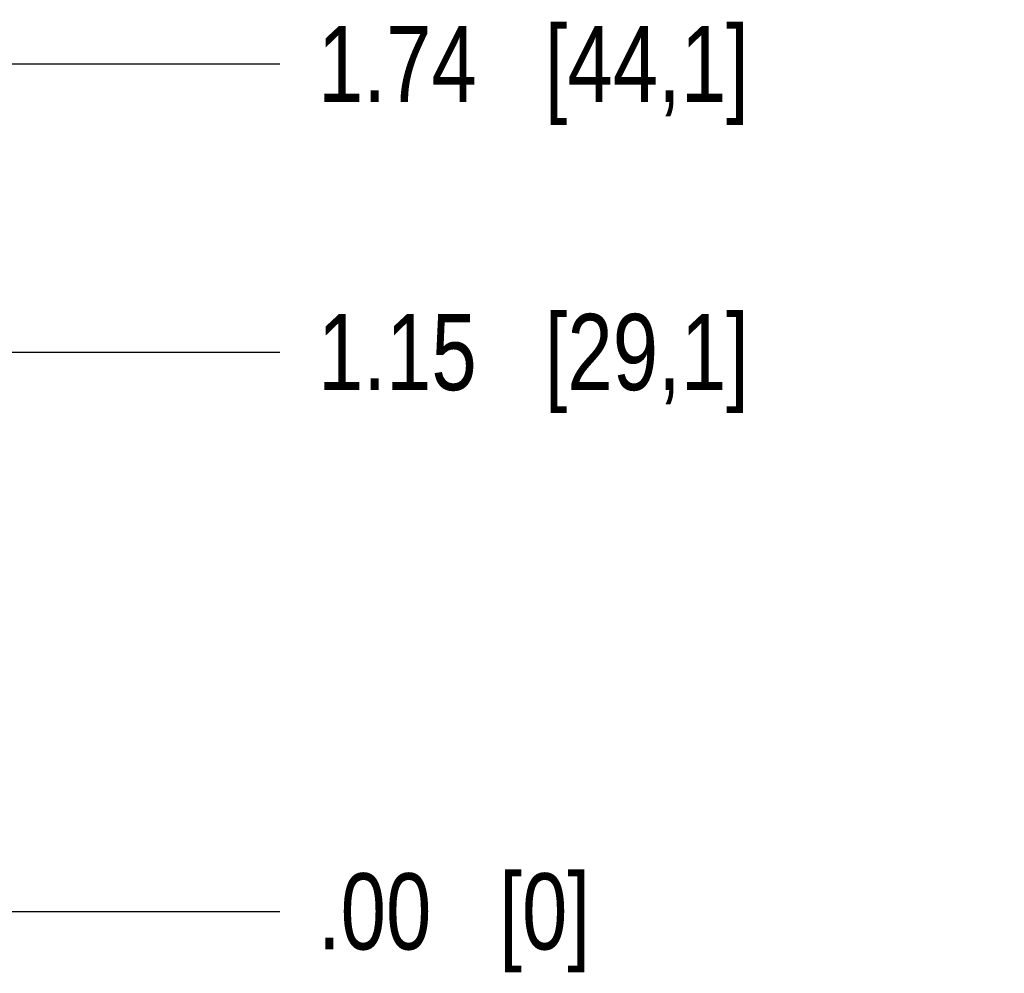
# Model space of a CAD drawing. Header units: inches. Extents: x 0 to 34, y 0 to 22.
# Tile 36 of 78: x 25.6 to 27.6, y 5.1 to 7.1. Entities that reach past the tile are written whole.
import ezdxf

# ---------------------------------------------------------------- set-up
doc = ezdxf.new("R2010")
doc.units = ezdxf.units.IN
doc.header["$LTSCALE"] = 1.87
doc.header["$MEASUREMENT"] = 0
doc.layers.get('0').update_dxf_attribs({"linetype": 'CONTINUOUS'})
doc.layers.add('DIMENSIONS', color=7, linetype='CONTINUOUS')
doc.styles.get("Standard").update_dxf_attribs({"font": 'txt', "width": 0.8})
doc.dimstyles.new('DIMSTYLE_1', dxfattribs={"dimtxt": 0.15625, "dimasz": 0.1875, "dimexe": 0.125, "dimexo": 0.0625, "dimgap": 0.09, "dimtad": 0, "dimtih": 1, "dimtoh": 1, "dimzin": 4, "dimdsep": 46, "dimtxsty": 'STANDARD', "dimblk": 'CLOSED', "dimblk1": 'CLOSED', "dimblk2": 'CLOSED', "dimcen": 0.09, "dimadec": 0, "dimazin": 0, "dimtfac": 1, "dimtofl": 0, "dimtmove": 0, "dimatfit": 3, "dimldrblk": 'CLOSED', "dimfxl": 1, "dimtolj": 1, "dimtzin": 4, "dimarcsym": 0})

# ---------------------------------------------------------------- blocks, each defined once
blk = doc.blocks.new('*D27')
at = {"layer": 'DIMENSIONS', "color": 2, "linetype": 'CONTINUOUS'}
blk.add_line((24.9286, 6.4225), (26.0911, 6.4225), dxfattribs=at)
at = {"layer": 'DIMENSIONS', "color": 2, "linetype": 'CONTINUOUS', "insert": (26.1692, 6.5006), "char_height": 0.15625, "width": 1.40625, "attachment_point": 1, "line_spacing_factor": 0.9}
blk.add_mtext('1.15{\\Ftxt.shx;\\W1.000000;\\H0.156250; }[29,1]', dxfattribs=at)
blk = doc.blocks.new('_CLOSED')
at = {"color": 0, "linetype": 'BYBLOCK'}
for p, q in [((0, 0), (-1, 0.167)), ((-1, 0.167), (-1, -0.167)), ((-1, -0.167), (0, 0)), ((-1, 0), (0, 0))]:
    blk.add_line(p, q, dxfattribs=at)
blk = doc.blocks.new('*D28')
at = {"layer": 'DIMENSIONS', "color": 2, "linetype": 'CONTINUOUS'}
blk.add_line((25.2665, 5.276), (26.0911, 5.276), dxfattribs=at)
at = {"layer": 'DIMENSIONS', "color": 2, "linetype": 'CONTINUOUS', "insert": (26.1692, 5.3541), "char_height": 0.15625, "width": 0.90625, "attachment_point": 1, "line_spacing_factor": 0.9}
blk.add_mtext('.00{\\Ftxt.shx;\\W1.000000;\\H0.156250; }[0]', dxfattribs=at)
blk = doc.blocks.new('*D29')
at = {"layer": 'DIMENSIONS', "color": 2, "linetype": 'CONTINUOUS'}
blk.add_line((23.7475, 7.013), (26.0911, 7.013), dxfattribs=at)
at = {"layer": 'DIMENSIONS', "color": 2, "linetype": 'CONTINUOUS', "insert": (26.1692, 7.0911), "char_height": 0.15625, "width": 1.40625, "attachment_point": 1, "line_spacing_factor": 0.9}
blk.add_mtext('1.74{\\Ftxt.shx;\\W1.000000;\\H0.156250; }[44,1]', dxfattribs=at)

msp = doc.modelspace()

# ---------------------------------------------------------------- dimensions: what is measured, and where the dimension line sits
at = {"layer": 'DIMENSIONS', "color": 2, "linetype": 'CONTINUOUS'}
for feature_location, offset, origin, picture, middle in [((23.7475, 7.013), (2.3436, 0), (23.685, 5.276), '*D29', (26.8723, 7.013)), ((24.9286, 6.4225), (1.1625, 0), (25.204, 5.276), '*D27', (26.8723, 6.4225)), ((25.2665070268, 5.2759585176), (0.8245912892, 0), (25.2040070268, 5.2759585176), '*D28', (26.622348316, 5.2759585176))]:
    dim = msp.add_ordinate_dim(feature_location=feature_location, offset=offset, dtype=0, origin=origin, dimstyle='DIMSTYLE_1', override={"dimtad": 1, "dimtih": 0, "dimtoh": 0}, dxfattribs=at)
    dim.commit()
    dim.dimension.update_dxf_attribs({"geometry": picture, "text_midpoint": middle})

doc.saveas('drawing.dxf')
